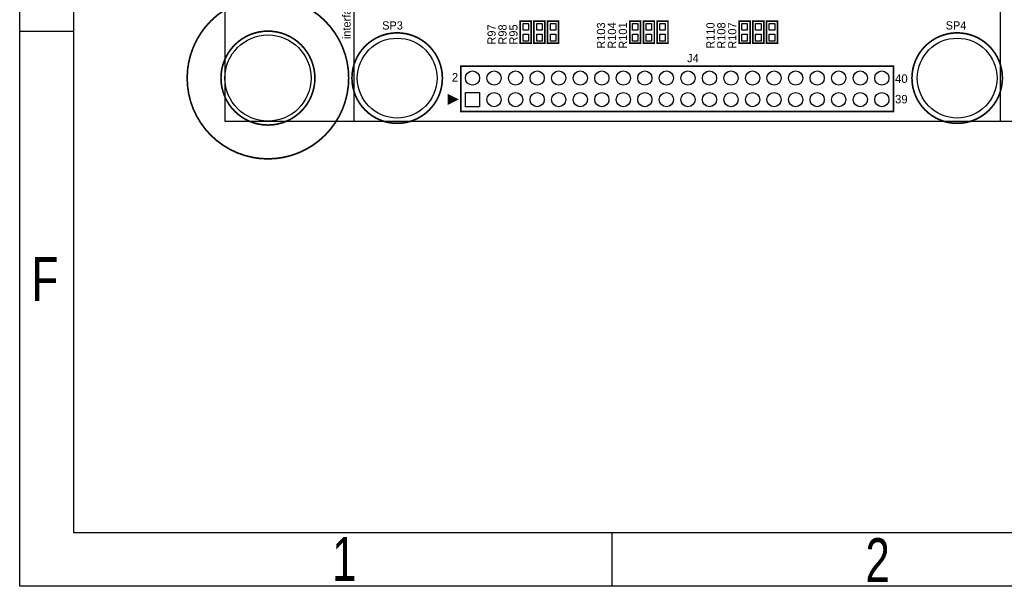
# Model space of a CAD drawing. Extents: x -19 to 391, y -43 to 244.
# Tile 1 of 34: x -19 to 72, y -43 to 9. Entities that reach past the tile are written whole.
import ezdxf

# ---------------------------------------------------------------- set-up
doc = ezdxf.new("R2010")
doc.units = 0
for name, color, linetype in [('BOARD_GEOMETRY_DIMENSION', 2, 'CONTINUOUS'), ('BOARD_GEOMETRY_OUTLINE', 3, 'CONTINUOUS'), ('BOARD_GEOMETRY_SILKSCREEN_TOP', 1, 'CONTINUOUS'), ('PACKAGE_GEOMETRY_SILKSCREEN_TOP', 4, 'CONTINUOUS'), ('PIN_TOP', 5, 'CONTINUOUS'), ('REF_DES_SILKSCREEN_TOP', 6, 'CONTINUOUS')]:
    doc.layers.add(name, color=color, linetype=linetype)

msp = doc.modelspace()

# ---------------------------------------------------------------- linework, layer by layer
at = {"layer": 'BOARD_GEOMETRY_DIMENSION'}
msp.add_lwpolyline([(-19.05, -43.18), (-19.05, 243.819934), (390.949942, 243.819934), (390.949942, -43.18)], close=True, dxfattribs=at)
for points in [[(-14.05001, 238.819944), (-14.05001, -38.179756)], [(-14.05001, 8.320024), (-19.05, 8.320024)], [(-14.05001, -38.179756), (385.949952, -38.179756)], [(35.94989, -43.18), (35.94989, -38.179756)]]:
    msp.add_lwpolyline(points, dxfattribs=at)
at = {"layer": 'BOARD_GEOMETRY_OUTLINE'}
msp.add_lwpolyline([(0, 0), (159.999934, 0), (159.999934, 90.000074), (0, 90.000074)], close=True, dxfattribs=at)
at = {"layer": 'BOARD_GEOMETRY_SILKSCREEN_TOP'}
msp.add_lwpolyline([(-19.05, -43.18), (-19.05, 243.819934), (390.949942, 243.819934), (390.949942, -43.18)], close=True, dxfattribs=at)
for points in [[(-14.05001, 238.819944), (-14.05001, -38.179756)], [(-14.05001, 8.320024), (-19.05, 8.320024)], [(-14.05001, -38.179756), (385.949952, -38.179756)], [(35.94989, -43.18), (35.94989, -38.179756)]]:
    msp.add_lwpolyline(points, dxfattribs=at)
at = {"layer": 'BOARD_GEOMETRY_SILKSCREEN_TOP', "const_width": 0.127}
for points in [[(11.999976, 90.000074), (11.999976, 0)], [(71.999856, 0), (71.999856, 16.035782)]]:
    msp.add_lwpolyline(points, dxfattribs=at)
at = {"layer": 'PACKAGE_GEOMETRY_SILKSCREEN_TOP', "const_width": 0.1524}
for points in [[(11.500104, 3.999992, 1), (-3.50012, 3.999992, 1)], [(8.359648, 3.999992, 1), (-0.359664, 3.999992, 1)], [(20.199858, 3.999992, 1), (11.800078, 3.999992, 1)], [(72.199754, 3.999992, 1), (63.799974, 3.999992, 1)]]:
    msp.add_lwpolyline(points, format="xyb", close=True, dxfattribs=at)
at = {"layer": 'PACKAGE_GEOMETRY_SILKSCREEN_TOP'}
for points, const_width in [([(27.432, 7.239), (27.432, 9.271), (28.448, 9.271), (28.448, 7.239)], 0.1524), ([(28.702, 7.239), (28.702, 9.271), (29.718, 9.271), (29.718, 7.239)], 0.1524), ([(30.988, 9.271), (30.988, 7.239), (29.972, 7.239), (29.972, 9.271)], 0.1524), ([(37.592, 7.239), (37.592, 9.271), (38.608, 9.271), (38.608, 7.239)], 0.1524), ([(38.862, 7.239), (38.862, 9.271), (39.878, 9.271), (39.878, 7.239)], 0.1524), ([(41.148, 9.271), (41.148, 7.239), (40.132, 7.239), (40.132, 9.271)], 0.1524), ([(47.752, 7.239), (47.752, 9.271), (48.768, 9.271), (48.768, 7.239)], 0.1524), ([(49.022, 7.239), (49.022, 9.271), (50.038, 9.271), (50.038, 7.239)], 0.1524), ([(51.308, 9.271), (51.308, 7.239), (50.292, 7.239), (50.292, 9.271)], 0.1524), ([(21.90496, 0.905002), (62.094872, 0.905002), (62.094872, 5.094986), (21.90496, 5.094986)], 0.1524), ([(21.554948, 2.019046), (20.755102, 2.419096), (20.755102, 1.618996)], 0.1524), ([(21.260054, 2.019046), (20.860004, 2.219198), (20.860004, 1.819148)], 0.249936)]:
    msp.add_lwpolyline(points, close=True, dxfattribs=dict(at, const_width=const_width))
at = {"layer": 'PIN_TOP'}
for points in [[(28.194, 8.4455), (27.686, 8.4455), (27.686, 9.0805), (28.194, 9.0805)], [(29.464, 8.4455), (28.956, 8.4455), (28.956, 9.0805), (29.464, 9.0805)], [(30.226, 9.0805), (30.734, 9.0805), (30.734, 8.4455), (30.226, 8.4455)], [(38.354, 8.4455), (37.846, 8.4455), (37.846, 9.0805), (38.354, 9.0805)], [(39.624, 8.4455), (39.116, 8.4455), (39.116, 9.0805), (39.624, 9.0805)], [(40.386, 9.0805), (40.894, 9.0805), (40.894, 8.4455), (40.386, 8.4455)], [(48.514, 8.4455), (48.006, 8.4455), (48.006, 9.0805), (48.514, 9.0805)], [(49.784, 8.4455), (49.276, 8.4455), (49.276, 9.0805), (49.784, 9.0805)], [(50.546, 9.0805), (51.054, 9.0805), (51.054, 8.4455), (50.546, 8.4455)], [(28.194, 7.4295), (27.686, 7.4295), (27.686, 8.0645), (28.194, 8.0645)], [(29.464, 7.4295), (28.956, 7.4295), (28.956, 8.0645), (29.464, 8.0645)], [(30.226, 8.0645), (30.734, 8.0645), (30.734, 7.4295), (30.226, 7.4295)], [(38.354, 7.4295), (37.846, 7.4295), (37.846, 8.0645), (38.354, 8.0645)], [(39.624, 7.4295), (39.116, 7.4295), (39.116, 8.0645), (39.624, 8.0645)], [(40.386, 8.0645), (40.894, 8.0645), (40.894, 7.4295), (40.386, 7.4295)], [(48.514, 7.4295), (48.006, 7.4295), (48.006, 8.0645), (48.514, 8.0645)], [(49.784, 7.4295), (49.276, 7.4295), (49.276, 8.0645), (49.784, 8.0645)], [(50.546, 8.0645), (51.054, 8.0645), (51.054, 7.4295), (50.546, 7.4295)], [(22.339554, 1.339596), (22.339554, 2.660396), (23.660354, 2.660396), (23.660354, 1.339596)]]:
    msp.add_lwpolyline(points, close=True, dxfattribs=at)
for centre, radius in [((3.999992, 3.999992), 4.0005), ((15.999968, 3.999992), 3.7084), ((67.999864, 3.999992), 3.7084), ((22.999954, 3.999992), 0.6604), ((24.99995, 3.999992), 0.6604), ((26.999946, 3.999992), 0.6604), ((28.999942, 3.999992), 0.6604), ((30.999938, 3.999992), 0.6604), ((32.999934, 3.999992), 0.6604), ((34.99993, 3.999992), 0.6604), ((36.999926, 3.999992), 0.6604), ((38.999922, 3.999992), 0.6604), ((40.999918, 3.999992), 0.6604), ((42.999914, 3.999992), 0.6604), ((44.99991, 3.999992), 0.6604), ((46.999906, 3.999992), 0.6604), ((48.999902, 3.999992), 0.6604), ((50.999898, 3.999992), 0.6604), ((52.999894, 3.999992), 0.6604), ((54.99989, 3.999992), 0.6604), ((56.999886, 3.999992), 0.6604), ((58.999882, 3.999992), 0.6604), ((60.999878, 3.999992), 0.6604), ((24.99995, 1.999996), 0.6604), ((26.999946, 1.999996), 0.6604), ((28.999942, 1.999996), 0.6604), ((30.999938, 1.999996), 0.6604), ((32.999934, 1.999996), 0.6604), ((34.99993, 1.999996), 0.6604), ((36.999926, 1.999996), 0.6604), ((38.999922, 1.999996), 0.6604), ((40.999918, 1.999996), 0.6604), ((42.999914, 1.999996), 0.6604), ((44.99991, 1.999996), 0.6604), ((46.999906, 1.999996), 0.6604), ((48.999902, 1.999996), 0.6604), ((50.999898, 1.999996), 0.6604), ((52.999894, 1.999996), 0.6604), ((54.99989, 1.999996), 0.6604), ((56.999886, 1.999996), 0.6604), ((58.999882, 1.999996), 0.6604), ((60.999878, 1.999996), 0.6604)]:
    msp.add_circle(centre, radius, dxfattribs=at)

# ---------------------------------------------------------------- texts
at = {"layer": 'BOARD_GEOMETRY_DIMENSION', "width": 0.75}
for s, p in [('F', (-17.949926, -16.679672)), ('1', (9.949942, -42.679874)), ('2', (59.480704, -42.780458))]:
    msp.add_text(s, height=4.064, dxfattribs=at).set_placement(p)
at = {"layer": 'BOARD_GEOMETRY_SILKSCREEN_TOP'}
msp.add_text('interface_board1_V1.0', height=0.762, rotation=90, dxfattribs=at).set_placement((11.684, 7.62))
at = {"layer": 'BOARD_GEOMETRY_SILKSCREEN_TOP', "width": 0.75}
for s, p in [('F', (-17.949926, -16.679672)), ('1', (9.949942, -42.679874)), ('2', (59.480704, -42.780458))]:
    msp.add_text(s, height=4.064, dxfattribs=at).set_placement(p)
at = {"layer": 'PACKAGE_GEOMETRY_SILKSCREEN_TOP'}
for s, p in [('2', (21.082, 3.683)), ('40', (62.23, 3.556)), ('39', (62.23, 1.651))]:
    msp.add_text(s, height=0.7874, dxfattribs=at).set_placement(p)
at = {"layer": 'REF_DES_SILKSCREEN_TOP'}
for s, p in [('SP3', (14.605, 8.509)), ('SP4', (66.929, 8.509)), ('J4', (42.926, 5.461))]:
    msp.add_text(s, height=0.762, dxfattribs=at).set_placement(p)
for s, p in [('R97', (25.146, 7.112)), ('R98', (26.162, 7.112)), ('R95', (27.178, 7.112)), ('R103', (35.306, 6.731)), ('R104', (36.322, 6.731)), ('R101', (37.338, 6.731)), ('R110', (45.466, 6.731)), ('R108', (46.482, 6.731)), ('R107', (47.498, 6.731))]:
    msp.add_text(s, height=0.762, rotation=90, dxfattribs=at).set_placement(p)

doc.saveas('drawing.dxf')
